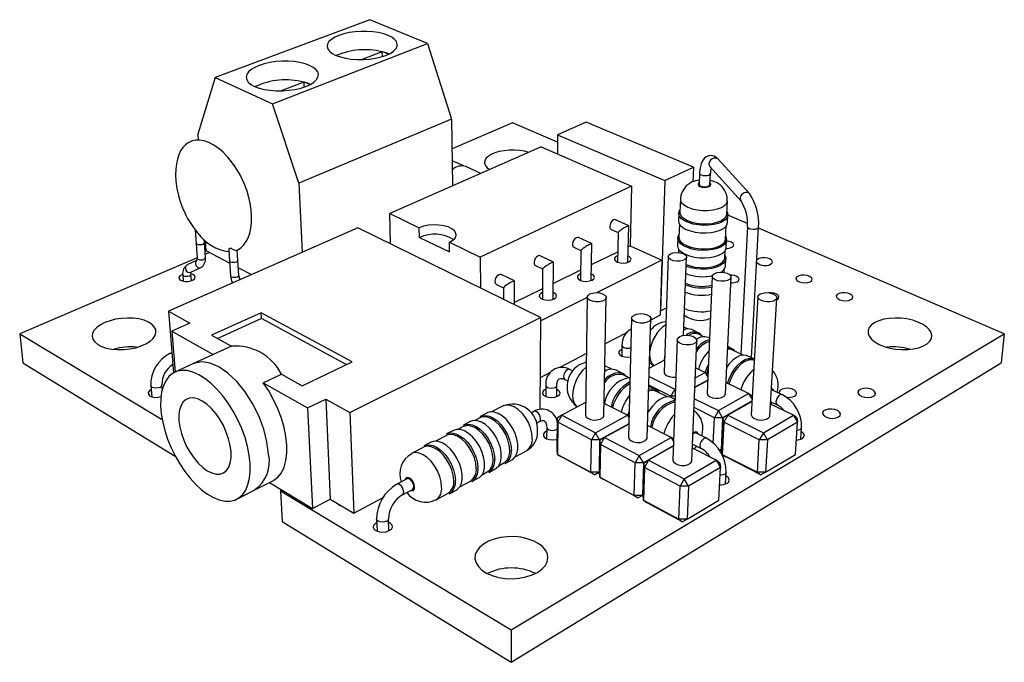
# Model space of a CAD drawing. Extents: x 0 to 126, y 0 to 170.
import ezdxf

# ---------------------------------------------------------------- set-up
doc = ezdxf.new("R2010")
doc.units = 0
doc.layers.get('0').update_dxf_attribs({"linetype": 'CONTINUOUS'})

msp = doc.modelspace()

# ---------------------------------------------------------------- linework, layer by layer
at = {"color": 7, "linetype": 'CONTINUOUS'}
for p, q in [((102.231, 170.437), (96.337, 168.231)), ((104.435, 169.525), (102.231, 170.437)), ((98.525, 167.224), (104.435, 169.525)), ((104.435, 169.525), (105.355, 166.643)), ((102.7, 169.212), (101.939, 168.918)), ((102.716, 169.032), (102.711, 169.21)), ((102.944, 169.118), (102.752, 169.199)), ((96.337, 168.231), (95.683, 166.075)), ((96.337, 168.231), (98.525, 167.224)), ((99.716, 168.059), (98.854, 167.726)), ((99.736, 167.871), (99.728, 168.057)), ((99.953, 167.963), (99.769, 168.045)), ((99.531, 164.209), (98.525, 167.224)), ((105.355, 166.643), (99.531, 164.209)), ((105.355, 166.643), (105.391, 164.098)), ((107.676, 166.504), (105.371, 165.518)), ((109.391, 165.769), (107.676, 166.504)), ((110.479, 166.527), (109.394, 166.051)), ((114.568, 164.818), (110.479, 166.527)), ((95.683, 166.075), (95.699, 165.844)), ((109.394, 166.051), (109.387, 165.316)), ((109.394, 166.051), (113.486, 164.306)), ((108.766, 165.585), (102.995, 163.044)), ((108.766, 165.585), (112.216, 164.091)), ((105.814, 164.861), (105.377, 165.058)), ((106.473, 164.575), (105.894, 164.836)), ((113.486, 164.306), (114.568, 164.818)), ((114.568, 164.818), (114.546, 164.253)), ((115.201, 164.836), (116.388, 163.52)), ((116.705, 163.806), (115.509, 165.116)), ((114.806, 164.589), (114.789, 164.164)), ((115.199, 164.149), (115.217, 164.574)), ((99.531, 164.209), (99.657, 161.571)), ((112.216, 164.091), (106.446, 161.388)), ((112.216, 164.091), (112.158, 161.812)), ((113.486, 164.306), (113.322, 159.341)), ((114.072, 163.602), (114.054, 163.095)), ((115.844, 163.027), (115.868, 163.535)), ((103.028, 161.887), (102.995, 163.044)), ((102.995, 163.044), (104.121, 162.503)), ((114.012, 163.06), (114.001, 162.772)), ((115.87, 162.701), (115.883, 162.989)), ((116.628, 162.666), (115.883, 162.985)), ((112.107, 162.583), (111.602, 162.808)), ((112.074, 161.189), (112.109, 162.58)), ((114.037, 162.645), (114.019, 162.145)), ((115.799, 162.076), (115.823, 162.577)), ((116.628, 162.544), (116.378, 157.692)), ((116.787, 157.546), (117.056, 162.523)), ((101.773, 162.503), (94.564, 159.328)), ((95.578, 162.429), (95.615, 161.911)), ((108.736, 159.086), (101.773, 162.503)), ((104.129, 162.135), (104.121, 162.503)), ((111.436, 162.44), (111.698, 162.322)), ((111.698, 162.324), (111.672, 161.199)), ((126.421, 158.467), (117.053, 162.484)), ((95.616, 161.911), (95.656, 161.344)), ((95.931, 161.931), (95.923, 162.052)), ((95.97, 161.365), (95.93, 161.931)), ((95.964, 162.015), (95.991, 161.632)), ((104.129, 162.135), (105.277, 161.581)), ((105.277, 161.581), (105.271, 161.951)), ((105.271, 161.951), (106.446, 161.388)), ((110.692, 161.9), (110.187, 162.131)), ((110.669, 160.493), (110.693, 161.897)), ((112.158, 161.812), (112.089, 161.778)), ((112.158, 161.812), (113.369, 161.264)), ((113.977, 162.11), (113.967, 161.825)), ((115.825, 161.753), (115.838, 162.038)), ((96.123, 161.562), (95.961, 161.493)), ((95.991, 161.632), (96.895, 161.155)), ((96.861, 161.667), (96.889, 161.231)), ((97.209, 161.25), (97.184, 161.657)), ((106.446, 161.388), (106.455, 160.205)), ((109.238, 161.198), (108.734, 161.435)), ((110.016, 161.76), (110.279, 161.638)), ((110.279, 161.64), (110.262, 160.5)), ((111.681, 161.579), (110.679, 161.088)), ((113.605, 161.408), (113.455, 156.995)), ((114.003, 161.697), (113.998, 161.56)), ((115.766, 161.364), (115.778, 161.628)), ((95.655, 161.362), (88.89, 158.467)), ((95.66, 161.269), (95.277, 161.09)), ((95.656, 161.346), (95.656, 161.344)), ((96.889, 161.25), (96.926, 160.669)), ((97.243, 160.688), (97.207, 161.269)), ((108.557, 161.061), (108.822, 160.935)), ((109.227, 159.779), (109.239, 161.196)), ((113.369, 161.264), (110.905, 160.031)), ((113.369, 161.264), (113.301, 159.167)), ((114.195, 158.401), (114.31, 161.384)), ((115.791, 161.043), (115.805, 161.327)), ((95.105, 160.717), (95.124, 160.468)), ((95.408, 160.809), (95.41, 160.811)), ((95.41, 160.811), (95.793, 160.987)), ((95.433, 160.49), (95.415, 160.738)), ((95.415, 160.737), (95.415, 160.738)), ((95.791, 160.986), (95.793, 160.987)), ((97.225, 160.98), (97.721, 160.718)), ((107.745, 160.478), (107.242, 160.721)), ((108.822, 160.937), (108.815, 159.782)), ((110.268, 160.887), (109.232, 160.38)), ((115.29, 160.652), (115.093, 156.198)), ((115.74, 160.799), (115.745, 160.917)), ((107.06, 160.343), (107.326, 160.213)), ((107.746, 159.572), (107.746, 160.476)), ((115.789, 156.165), (116.005, 160.62)), ((107.326, 160.215), (107.327, 159.778)), ((108.818, 160.177), (107.746, 159.653)), ((110.525, 159.841), (108.735, 158.946)), ((110.526, 159.861), (110.453, 155.365)), ((111.157, 155.351), (111.25, 159.848)), ((117.024, 159.875), (116.778, 155.379)), ((117.484, 155.337), (117.75, 159.835)), ((94.564, 159.328), (95.378, 158.873)), ((94.564, 159.328), (94.749, 156.973)), ((98.095, 159.268), (96.205, 158.41)), ((101.558, 157.397), (98.095, 159.268)), ((98.108, 159.042), (98.095, 159.268)), ((113.301, 159.167), (112.948, 158.984)), ((113.306, 159.349), (113.322, 159.341)), ((113.322, 159.341), (113.539, 159.453)), ((95.378, 158.873), (94.69, 158.565)), ((98.108, 159.042), (96.437, 158.281)), ((101.338, 157.291), (98.108, 159.042)), ((101.477, 155.464), (108.736, 159.086)), ((108.736, 159.086), (108.717, 155.575)), ((112.215, 159.061), (112.095, 154.521)), ((112.81, 154.5), (112.95, 159.04)), ((88.89, 158.467), (94.321, 155.195)), ((88.89, 158.467), (89.015, 157.361)), ((94.69, 158.565), (96.267, 157.672)), ((94.69, 158.565), (94.812, 157.005)), ((96.205, 158.41), (96.957, 157.99)), ((107.627, 147.178), (126.421, 158.467)), ((112.016, 158.499), (111.213, 158.082)), ((114.343, 158.65), (114.207, 158.714)), ((114.755, 158.502), (114.504, 158.62)), ((114.973, 158.353), (114.768, 158.45)), ((126.421, 158.467), (126.298, 157.361)), ((111.847, 158.022), (111.837, 157.611)), ((113.954, 158.236), (113.785, 153.654)), ((114.511, 153.623), (114.701, 158.207)), ((115.186, 158.299), (115.133, 158.324)), ((94.688, 157.743), (94.619, 157.711)), ((96.208, 157.648), (95.51, 157.327)), ((96.267, 157.672), (96.208, 157.648)), ((96.957, 157.99), (96.267, 157.672)), ((110.491, 157.707), (109.48, 157.181)), ((116.024, 157.905), (115.877, 157.974)), ((116.461, 157.653), (116.038, 157.851)), ((89.015, 157.361), (94.821, 153.798)), ((95.51, 157.326), (94.805, 157.002)), ((99.659, 156.48), (101.558, 157.397)), ((107.628, 145.939), (126.298, 157.361)), ((113.471, 157.461), (112.892, 157.15)), ((116.879, 157.503), (116.619, 157.625)), ((116.879, 157.503), (116.893, 157.495)), ((98.174, 156.593), (98.866, 156.923)), ((98.866, 156.923), (99.659, 156.48)), ((109.109, 156.989), (108.723, 156.788)), ((109.986, 157.038), (109.862, 157.101)), ((111.459, 157.112), (111.196, 157.242)), ((111.878, 156.951), (111.627, 157.076)), ((112.09, 156.799), (111.891, 156.897)), ((114.642, 156.779), (115.015, 156.983)), ((115.015, 156.983), (114.657, 157.156)), ((115.015, 156.983), (115.12, 156.804)), ((115.124, 156.897), (115.015, 156.983)), ((94.325, 156.352), (94.312, 156.515)), ((98.174, 156.593), (99.866, 155.635)), ((109.671, 156.723), (109.795, 156.661)), ((112.882, 156.835), (113.864, 156.351)), ((115.115, 156.693), (114.627, 156.423)), ((115.115, 156.684), (114.627, 156.414)), ((116.675, 156.182), (115.81, 156.6)), ((93.89, 156.48), (93.925, 156.059)), ((108.945, 156.499), (108.942, 156.077)), ((109.36, 156.073), (109.364, 156.496)), ((112.895, 156.448), (112.87, 156.458)), ((113.712, 156.087), (112.872, 156.503)), ((113.151, 156.32), (112.895, 156.448)), ((113.582, 156.058), (113.165, 156.265)), ((113.864, 156.351), (113.712, 156.087)), ((113.864, 156.351), (113.885, 156.363)), ((113.883, 156.318), (113.864, 156.351)), ((115.527, 155.533), (116.675, 156.182)), ((116.675, 156.182), (116.809, 155.954)), ((116.806, 156.077), (116.675, 156.182)), ((117.566, 156.326), (117.543, 156.331)), ((117.95, 156.142), (117.566, 156.326)), ((99.866, 155.635), (100.56, 155.976)), ((100.56, 155.976), (101.477, 155.464)), ((100.56, 155.976), (100.728, 152.159)), ((110.461, 155.845), (109.554, 155.359)), ((112.057, 155.359), (111.167, 155.811)), ((113.711, 156.04), (113.712, 156.087)), ((113.875, 156.087), (113.712, 156.087)), ((113.87, 155.964), (113.748, 156.024)), ((114.609, 155.985), (115.527, 155.533)), ((116.806, 155.903), (115.684, 155.264)), ((116.805, 155.886), (115.879, 155.359)), ((116.806, 156.077), (116.813, 156.03)), ((118.382, 155.359), (117.51, 155.779)), ((117.516, 155.873), (117.763, 155.754)), ((99.866, 155.635), (100.051, 151.804)), ((101.477, 155.464), (101.625, 151.625)), ((106.695, 155.443), (106.443, 155.312)), ((107.295, 155.707), (106.871, 155.486)), ((108.489, 155.497), (108.381, 155.439)), ((115.373, 155.264), (114.595, 155.65)), ((115.527, 155.533), (115.373, 155.264)), ((115.684, 155.264), (115.527, 155.533)), ((106.063, 155.113), (105.807, 154.98)), ((106.432, 155.256), (106.238, 155.155)), ((108.583, 155.053), (108.694, 155.113)), ((109.382, 154.033), (109.394, 155.254)), ((109.398, 155.089), (109.386, 153.866)), ((109.554, 155.359), (109.394, 155.254)), ((109.398, 155.089), (109.394, 155.254)), ((109.554, 155.359), (109.398, 155.089)), ((110.683, 154.418), (109.398, 155.089)), ((109.554, 155.359), (110.839, 154.69)), ((110.839, 154.69), (112.057, 155.359)), ((112.108, 155.031), (110.997, 154.418)), ((112.108, 155.023), (111.183, 154.511)), ((112.057, 155.359), (112.114, 155.259)), ((112.116, 155.316), (112.057, 155.359)), ((115.328, 154.294), (115.373, 155.264)), ((115.684, 155.264), (115.373, 155.264)), ((115.684, 155.264), (115.625, 154.043)), ((115.645, 154.033), (115.704, 155.254)), ((115.726, 155.089), (115.667, 153.866)), ((115.879, 155.359), (115.704, 155.254)), ((115.726, 155.089), (115.704, 155.254)), ((115.879, 155.359), (115.726, 155.089)), ((117.082, 154.418), (115.726, 155.089)), ((115.879, 155.359), (117.237, 154.69)), ((117.237, 154.69), (118.382, 155.359)), ((118.541, 155.089), (117.397, 154.418)), ((118.382, 155.359), (118.541, 155.089)), ((118.511, 155.254), (118.382, 155.359)), ((118.461, 153.866), (118.541, 155.089)), ((118.511, 155.254), (118.541, 155.089)), ((105.423, 154.779), (105.165, 154.644)), ((105.796, 154.924), (105.597, 154.82)), ((108.977, 154.897), (108.974, 154.461)), ((110.839, 154.69), (110.683, 154.418)), ((110.997, 154.418), (110.839, 154.69)), ((113.722, 154.511), (112.825, 154.968)), ((115.063, 154.483), (114.678, 154.677)), ((117.237, 154.69), (117.082, 154.418)), ((117.397, 154.418), (117.237, 154.69)), ((118.663, 154.446), (118.692, 154.88)), ((104.565, 154.331), (104.303, 154.194)), ((105.153, 154.587), (104.739, 154.371)), ((110.661, 153.185), (110.683, 154.418)), ((110.997, 154.418), (110.683, 154.418)), ((110.997, 154.418), (110.973, 153.185)), ((110.993, 153.175), (111.017, 154.407)), ((111.183, 154.511), (111.017, 154.407)), ((111.026, 154.238), (111.017, 154.407)), ((111.183, 154.511), (111.026, 154.238)), ((111.183, 154.511), (112.506, 153.823)), ((112.506, 153.823), (113.722, 154.511)), ((113.722, 154.511), (113.811, 154.358)), ((113.814, 154.444), (113.722, 154.511)), ((117.012, 153.185), (117.082, 154.418)), ((117.397, 154.418), (117.082, 154.418)), ((117.397, 154.418), (117.324, 153.185)), ((104.291, 154.137), (103.829, 153.896)), ((107.78, 153.775), (108.202, 154.003)), ((109.386, 153.866), (109.382, 154.033)), ((111.026, 154.238), (111.002, 153.003)), ((112.348, 153.547), (111.026, 154.238)), ((113.805, 154.194), (112.667, 153.547)), ((113.805, 154.177), (112.86, 153.639)), ((115.436, 153.639), (114.531, 154.1)), ((114.537, 154.254), (114.864, 154.088)), ((115.625, 154.043), (115.55, 154.043)), ((115.625, 154.043), (115.57, 154.011)), ((115.625, 154.043), (115.646, 154.055)), ((115.667, 153.866), (115.645, 154.033)), ((107.152, 153.434), (107.344, 153.538)), ((107.397, 153.517), (107.647, 153.653)), ((109.386, 153.866), (110.661, 153.185)), ((109.386, 153.866), (109.537, 153.766)), ((110.809, 153.086), (109.537, 153.766)), ((112.313, 152.303), (112.348, 153.547)), ((112.506, 153.823), (112.348, 153.547)), ((112.667, 153.547), (112.348, 153.547)), ((112.667, 153.547), (112.506, 153.823)), ((112.667, 153.547), (112.63, 152.303)), ((112.65, 152.293), (112.687, 153.536)), ((112.86, 153.639), (112.687, 153.536)), ((112.701, 153.362), (112.687, 153.536)), ((112.86, 153.639), (112.701, 153.362)), ((112.86, 153.639), (114.222, 152.931)), ((114.222, 152.931), (115.436, 153.639)), ((115.436, 153.639), (115.598, 153.362)), ((115.576, 153.536), (115.436, 153.639)), ((115.576, 153.536), (115.598, 153.362)), ((115.667, 153.866), (117.012, 153.185)), ((115.667, 153.866), (115.801, 153.766)), ((117.144, 153.086), (115.801, 153.766)), ((117.324, 153.185), (118.461, 153.866)), ((106.516, 153.089), (106.713, 153.196)), ((106.766, 153.174), (107.019, 153.312)), ((110.973, 153.185), (110.661, 153.185)), ((110.661, 153.185), (110.809, 153.086)), ((110.993, 153.189), (110.809, 153.086)), ((110.973, 153.185), (110.809, 153.086)), ((110.973, 153.185), (110.993, 153.196)), ((111.002, 153.003), (110.993, 153.175)), ((112.701, 153.362), (112.664, 152.116)), ((114.062, 152.65), (112.701, 153.362)), ((115.598, 153.362), (114.386, 152.65)), ((115.538, 152.116), (115.598, 153.362)), ((115.798, 152.74), (115.82, 153.189)), ((117.324, 153.185), (117.012, 153.185)), ((117.012, 153.185), (117.144, 153.086)), ((117.324, 153.185), (117.144, 153.086)), ((97.854, 152.508), (98.538, 152.856)), ((98.411, 152.791), (100.051, 151.804)), ((103.653, 152.932), (103.266, 152.727)), ((105.664, 152.627), (106.075, 152.85)), ((106.128, 152.828), (106.384, 152.967)), ((111.002, 153.003), (112.313, 152.303)), ((111.002, 153.003), (111.15, 152.904)), ((112.459, 152.204), (111.15, 152.904)), ((114.222, 152.931), (114.062, 152.65)), ((114.386, 152.65), (114.222, 152.931)), ((97.162, 152.158), (97.854, 152.509)), ((98.879, 152.509), (98.825, 152.481)), ((98.825, 152.481), (107.627, 147.178)), ((98.825, 152.481), (98.891, 151.301)), ((103.479, 152.324), (103.866, 152.531)), ((104.761, 152.138), (105.219, 152.386)), ((105.273, 152.364), (105.533, 152.505)), ((114.013, 151.395), (114.062, 152.65)), ((114.386, 152.65), (114.062, 152.65)), ((114.386, 152.65), (114.335, 151.395)), ((100.051, 151.804), (100.728, 152.159)), ((100.728, 152.159), (101.625, 151.625)), ((101.625, 151.625), (102.741, 152.219)), ((112.63, 152.303), (112.313, 152.303)), ((112.313, 152.303), (112.459, 152.204)), ((112.63, 152.303), (112.459, 152.204)), ((112.63, 152.303), (112.65, 152.315)), ((112.664, 152.116), (112.65, 152.293)), ((112.664, 152.116), (114.013, 151.395)), ((112.664, 152.116), (112.81, 152.017)), ((114.157, 151.297), (112.81, 152.017)), ((114.335, 151.395), (115.538, 152.116)), ((98.891, 151.301), (107.628, 145.939)), ((102.494, 151.398), (102.51, 150.935)), ((102.965, 150.951), (102.951, 151.414)), ((114.335, 151.395), (114.013, 151.395)), ((114.013, 151.395), (114.157, 151.297)), ((114.335, 151.395), (114.157, 151.297)), ((107.627, 147.178), (107.628, 145.939))]:
    msp.add_line(p, q, dxfattribs=at)
at = {"color": 8, "linetype": 'CONTINUOUS'}
for p, q in [((115.221, 164.191), (115.201, 164.209)), ((112.072, 155.347), (112.121, 155.501)), ((109.347, 154.814), (109.39, 154.847)), ((114.537, 154.242), (114.551, 154.247))]:
    msp.add_line(p, q, dxfattribs=at)
at = {"color": 7, "linetype": 'CONTINUOUS'}
for points in [[(100.944, 169.078), (101.115, 169.017), (101.312, 168.969), (101.529, 168.936), (101.759, 168.92), (101.995, 168.92), (102.229, 168.936), (102.454, 168.969), (102.664, 169.017), (102.851, 169.078), (103.01, 169.151), (103.135, 169.233), (103.225, 169.322), (103.275, 169.414), (103.284, 169.508), (103.253, 169.6), (103.182, 169.687), (103.075, 169.767), (102.934, 169.838), (102.764, 169.897), (102.569, 169.943), (102.356, 169.974), (102.132, 169.99), (101.901, 169.99), (101.672, 169.974), (101.451, 169.943), (101.245, 169.897), (101.059, 169.838), (100.9, 169.767), (100.771, 169.687), (100.678, 169.6), (100.623, 169.508), (100.608, 169.414), (100.634, 169.322), (100.7, 169.233), (100.804, 169.151), (100.944, 169.078)], [(97.844, 167.895), (98.015, 167.83), (98.214, 167.78), (98.434, 167.745), (98.669, 167.728), (98.911, 167.728), (99.153, 167.745), (99.386, 167.78), (99.605, 167.83), (99.801, 167.895), (99.969, 167.971), (100.103, 168.058), (100.201, 168.151), (100.259, 168.249), (100.275, 168.347), (100.249, 168.444), (100.183, 168.536), (100.078, 168.62), (99.939, 168.694), (99.768, 168.757), (99.572, 168.805), (99.356, 168.838), (99.126, 168.854), (98.89, 168.854), (98.654, 168.838), (98.425, 168.805), (98.21, 168.757), (98.016, 168.694), (97.847, 168.62), (97.71, 168.536), (97.608, 168.444), (97.545, 168.347), (97.523, 168.249), (97.543, 168.151), (97.604, 168.058), (97.706, 167.971), (97.844, 167.895)], [(97.449, 164.193), (97.303, 164.5), (97.234, 164.626), (97.109, 164.826), (96.968, 165.023), (96.807, 165.215), (96.631, 165.394), (96.441, 165.552), (96.268, 165.667), (96.096, 165.755), (95.927, 165.814), (95.762, 165.844), (95.605, 165.844), (95.458, 165.813), (95.313, 165.746), (95.205, 165.665), (95.107, 165.56), (95.024, 165.433), (94.954, 165.287), (94.9, 165.122), (94.861, 164.94), (94.837, 164.741), (94.831, 164.521), (94.844, 164.278), (94.882, 163.997), (94.941, 163.731), (94.997, 163.538), (95.111, 163.232)], [(108.294, 165.377), (108.134, 165.419), (107.946, 165.449), (107.748, 165.464), (107.548, 165.462), (107.351, 165.443), (107.167, 165.409), (106.999, 165.359), (106.856, 165.297), (106.742, 165.224), (106.661, 165.142), (106.616, 165.055), (106.609, 164.965), (106.64, 164.877), (106.709, 164.793), (106.804, 164.721)], [(115.509, 165.116), (115.452, 165.171), (115.357, 165.23), (115.257, 165.257), (115.153, 165.251), (115.053, 165.21), (114.976, 165.145), (114.914, 165.059), (114.864, 164.942), (114.826, 164.787), (114.808, 164.625), (114.806, 164.589)], [(115.184, 164.852), (115.194, 164.843), (115.201, 164.836)], [(97.121, 161.634), (97.203, 161.664), (97.335, 161.75), (97.437, 161.851), (97.526, 161.976), (97.6, 162.124), (97.659, 162.293), (97.701, 162.482), (97.725, 162.692), (97.731, 162.924), (97.714, 163.182), (97.675, 163.444), (97.615, 163.705), (97.56, 163.894), (97.449, 164.193)], [(114.789, 164.164), (114.789, 164.163), (114.804, 164.127)], [(114.804, 164.127), (114.848, 164.096), (114.914, 164.074), (114.993, 164.065), (115.071, 164.069), (115.138, 164.087), (115.183, 164.115), (115.199, 164.149)], [(114.012, 163.06), (114.024, 163.123), (114.057, 163.184)], [(114.054, 163.095), (114.064, 163.026), (114.117, 162.936), (114.212, 162.852), (114.344, 162.778), (114.507, 162.719), (114.693, 162.677), (114.892, 162.655), (115.093, 162.654), (115.288, 162.673), (115.465, 162.713), (115.616, 162.77), (115.732, 162.841), (115.809, 162.924), (115.843, 163.014), (115.844, 163.027)], [(115.848, 163.116), (115.869, 163.074), (115.883, 162.989)], [(105.271, 161.951), (105.399, 162.026), (105.486, 162.112), (105.527, 162.205), (105.519, 162.299), (105.463, 162.388), (105.363, 162.468), (105.224, 162.534), (105.055, 162.582), (104.865, 162.61), (104.666, 162.615), (104.468, 162.599), (104.283, 162.561), (104.121, 162.503)], [(111.602, 162.808), (111.576, 162.815), (111.523, 162.803), (111.47, 162.764), (111.424, 162.704), (111.393, 162.632), (111.381, 162.558)], [(112.109, 162.58), (112.109, 162.581), (112.104, 162.583), (112.094, 162.581), (112.078, 162.575), (112.056, 162.565), (112.03, 162.552), (112, 162.536), (111.967, 162.517), (111.932, 162.496), (111.896, 162.474), (111.86, 162.451), (111.826, 162.428), (111.794, 162.406), (111.765, 162.386), (111.741, 162.367), (111.722, 162.351), (111.708, 162.338), (111.7, 162.329), (111.698, 162.324)], [(114.001, 162.772), (114.013, 162.696), (114.067, 162.604)], [(114.067, 162.604), (114.162, 162.519), (114.293, 162.444), (114.455, 162.383), (114.64, 162.338), (114.839, 162.313), (115.043, 162.307), (115.241, 162.322), (115.425, 162.357), (115.586, 162.41), (115.716, 162.478), (115.808, 162.558), (115.86, 162.647), (115.87, 162.701)], [(110.187, 162.131), (110.158, 162.138), (110.104, 162.126), (110.05, 162.086), (110.003, 162.025), (109.972, 161.952), (109.96, 161.877)], [(113.977, 162.11), (113.99, 162.174), (114.022, 162.235)], [(114.019, 162.145), (114.029, 162.074), (114.082, 161.983), (114.176, 161.898), (114.307, 161.824), (114.47, 161.764), (114.654, 161.722), (114.852, 161.699), (115.053, 161.698), (115.246, 161.718), (115.422, 161.757), (115.572, 161.815), (115.688, 161.888), (115.765, 161.971), (115.798, 162.062), (115.799, 162.076)], [(115.804, 162.166), (115.824, 162.125), (115.838, 162.038)], [(110.693, 161.897), (110.693, 161.899), (110.688, 161.9), (110.677, 161.898), (110.66, 161.891), (110.637, 161.881), (110.611, 161.868), (110.58, 161.851), (110.546, 161.832), (110.511, 161.811), (110.475, 161.789), (110.439, 161.766), (110.405, 161.743), (110.373, 161.721), (110.344, 161.7), (110.32, 161.682), (110.301, 161.666), (110.288, 161.653), (110.281, 161.644), (110.279, 161.64)], [(113.967, 161.825), (113.979, 161.748), (114.032, 161.656)], [(116.033, 161.76), (116.089, 161.804), (116.106, 161.854), (116.082, 161.906), (116.021, 161.952), (115.931, 161.985), (115.837, 162)], [(97.101, 161.632), (97.048, 161.66), (96.989, 161.694), (96.959, 161.708), (96.928, 161.717), (96.906, 161.719), (96.885, 161.714), (96.866, 161.697), (96.865, 161.668)], [(108.734, 161.435), (108.702, 161.443), (108.647, 161.43), (108.591, 161.39), (108.544, 161.327), (108.512, 161.253), (108.501, 161.178)], [(111.678, 161.436), (111.606, 161.4), (111.562, 161.348), (111.561, 161.292), (111.602, 161.239), (111.681, 161.196), (111.786, 161.168), (111.904, 161.161), (112.019, 161.174), (112.114, 161.205), (112.114, 161.205)], [(112.114, 161.205), (112.177, 161.252), (112.199, 161.306), (112.178, 161.362), (112.117, 161.411), (112.08, 161.428)], [(113.696, 161.514), (113.798, 161.548), (113.922, 161.562), (114.051, 161.554), (114.167, 161.524), (114.255, 161.477), (114.303, 161.419), (114.304, 161.358), (114.259, 161.302), (114.173, 161.258), (114.057, 161.233), (113.928, 161.231), (113.803, 161.25), (113.699, 161.29), (113.63, 161.343), (113.605, 161.404), (113.628, 161.463), (113.696, 161.514)], [(114.032, 161.656), (114.126, 161.569), (114.257, 161.493), (114.418, 161.431), (114.602, 161.386), (114.8, 161.36), (115.003, 161.354), (115.2, 161.37), (115.383, 161.405), (115.543, 161.458), (115.672, 161.527), (115.764, 161.609), (115.815, 161.698), (115.825, 161.753)], [(115.77, 161.456), (115.791, 161.414), (115.805, 161.327)], [(95.911, 161.302), (95.951, 161.326), (95.969, 161.355), (95.97, 161.365)], [(109.239, 161.196), (109.239, 161.198), (109.233, 161.199), (109.221, 161.196), (109.204, 161.19), (109.181, 161.179), (109.153, 161.165), (109.122, 161.148), (109.088, 161.129), (109.052, 161.108), (109.016, 161.085), (108.98, 161.062), (108.945, 161.039), (108.913, 161.017), (108.885, 160.996), (108.861, 160.978), (108.843, 160.962), (108.83, 160.949), (108.823, 160.94), (108.822, 160.937)], [(114.299, 161.101), (114.442, 161.049), (114.625, 161.006), (114.822, 160.984), (115.022, 160.982), (115.215, 161.002), (115.39, 161.042), (115.54, 161.1), (115.655, 161.174), (115.732, 161.258), (115.765, 161.35), (115.766, 161.364)], [(117.51, 161.113), (117.566, 161.157), (117.582, 161.209), (117.557, 161.262), (117.493, 161.309), (117.401, 161.343), (117.291, 161.359), (117.18, 161.357), (117.081, 161.335), (117.008, 161.298), (116.988, 161.279)], [(95.104, 160.723), (95.075, 160.712), (95, 160.667), (94.962, 160.614), (94.964, 160.56), (95.008, 160.512), (95.088, 160.477), (95.192, 160.459), (95.306, 160.462), (95.416, 160.484), (95.505, 160.523), (95.562, 160.573), (95.58, 160.628), (95.556, 160.679), (95.493, 160.721), (95.42, 160.744)], [(107.242, 160.721), (107.208, 160.729), (107.151, 160.716), (107.093, 160.674), (107.045, 160.611), (107.013, 160.536), (107.002, 160.46), (107.014, 160.395), (107.046, 160.351), (107.06, 160.343)], [(110.266, 160.744), (110.196, 160.708), (110.15, 160.655), (110.147, 160.598), (110.188, 160.543), (110.266, 160.498), (110.373, 160.47), (110.492, 160.462), (110.608, 160.476), (110.705, 160.508), (110.705, 160.508)], [(110.705, 160.508), (110.77, 160.556), (110.794, 160.612), (110.775, 160.669), (110.714, 160.719), (110.673, 160.738)], [(115.378, 160.758), (115.481, 160.793), (115.606, 160.808), (115.737, 160.799), (115.855, 160.769), (115.946, 160.72), (115.997, 160.661), (116.001, 160.598), (115.956, 160.54), (115.87, 160.495), (115.754, 160.47), (115.623, 160.467), (115.495, 160.487), (115.389, 160.527), (115.317, 160.582), (115.29, 160.645), (115.311, 160.706), (115.378, 160.758)], [(116.238, 160.449), (116.296, 160.494), (116.313, 160.547), (116.289, 160.602), (116.226, 160.649), (116.133, 160.684), (116.023, 160.702), (115.964, 160.703)], [(119.025, 160.449), (119.08, 160.494), (119.094, 160.547), (119.067, 160.602), (119.002, 160.649), (118.907, 160.684), (118.796, 160.702), (118.683, 160.699), (118.584, 160.677), (118.511, 160.638), (118.475, 160.588), (118.481, 160.534), (118.528, 160.482), (118.609, 160.439), (118.714, 160.413), (118.829, 160.405), (118.937, 160.418), (119.025, 160.449)], [(108.817, 160.033), (108.749, 159.997), (108.701, 159.943), (108.696, 159.884), (108.736, 159.828), (108.814, 159.782), (108.921, 159.754), (109.042, 159.745), (109.16, 159.759), (109.259, 159.793), (109.259, 159.793)], [(109.259, 159.793), (109.326, 159.841), (109.352, 159.899), (109.334, 159.957), (109.274, 160.009), (109.229, 160.03)], [(110.625, 159.98), (110.733, 160.017), (110.861, 160.031), (110.993, 160.023), (111.11, 159.991), (111.198, 159.941), (111.244, 159.88), (111.242, 159.815), (111.192, 159.756), (111.101, 159.71), (110.98, 159.683), (110.847, 159.68), (110.72, 159.701), (110.615, 159.743), (110.547, 159.8), (110.526, 159.864), (110.553, 159.927), (110.625, 159.98)], [(117.109, 159.98), (117.213, 160.017), (117.339, 160.031), (117.472, 160.023), (117.593, 159.991), (117.687, 159.941), (117.741, 159.88), (117.746, 159.815), (117.703, 159.756), (117.617, 159.71), (117.5, 159.683), (117.367, 159.68), (117.237, 159.701), (117.128, 159.743), (117.053, 159.8), (117.024, 159.864), (117.044, 159.927), (117.109, 159.98)], [(117.746, 159.763), (117.756, 159.768), (117.813, 159.814), (117.829, 159.869), (117.803, 159.925), (117.738, 159.974), (117.643, 160.009), (117.531, 160.027), (117.434, 160.026)], [(120.577, 159.768), (120.632, 159.814), (120.645, 159.869), (120.616, 159.925), (120.549, 159.974), (120.452, 160.009), (120.339, 160.027), (120.224, 160.025), (120.124, 160.002), (120.052, 159.963), (120.017, 159.911), (120.024, 159.855), (120.073, 159.802), (120.157, 159.758), (120.264, 159.731), (120.38, 159.723), (120.49, 159.736), (120.577, 159.768)], [(112.312, 159.179), (112.42, 159.217), (112.549, 159.232), (112.683, 159.223), (112.804, 159.191), (112.895, 159.14), (112.943, 159.076), (112.943, 159.01), (112.894, 158.948), (112.803, 158.901), (112.682, 158.874), (112.547, 158.871), (112.417, 158.892), (112.309, 158.935), (112.239, 158.993), (112.215, 159.06), (112.24, 159.125), (112.312, 159.179)], [(92.137, 158.891), (91.967, 158.804), (91.829, 158.704), (91.728, 158.595), (91.668, 158.482), (91.652, 158.367), (91.679, 158.256), (91.75, 158.151), (91.862, 158.058), (92.011, 157.98), (92.191, 157.919), (92.397, 157.878), (92.62, 157.859), (92.853, 157.861), (93.086, 157.886), (93.311, 157.932), (93.519, 157.998), (93.703, 158.08), (93.857, 158.177), (93.974, 158.283), (94.05, 158.396), (94.084, 158.51), (94.074, 158.623), (94.02, 158.73), (93.926, 158.827), (93.794, 158.91), (93.629, 158.978), (93.437, 159.027), (93.226, 159.056), (93.001, 159.064), (92.773, 159.051), (92.547, 159.017), (92.333, 158.963), (92.137, 158.891)], [(121.483, 158.891), (121.359, 158.804), (121.274, 158.704), (121.231, 158.595), (121.231, 158.482), (121.275, 158.367), (121.362, 158.256), (121.488, 158.151), (121.649, 158.058), (121.839, 157.98), (122.052, 157.919), (122.28, 157.878), (122.513, 157.859), (122.744, 157.861), (122.964, 157.886), (123.165, 157.932), (123.338, 157.998), (123.479, 158.08), (123.581, 158.177), (123.642, 158.283), (123.659, 158.396), (123.632, 158.51), (123.562, 158.623), (123.452, 158.73), (123.306, 158.827), (123.129, 158.91), (122.929, 158.978), (122.711, 159.027), (122.484, 159.056), (122.255, 159.064), (122.034, 159.051), (121.826, 159.017), (121.64, 158.963), (121.483, 158.891)], [(114.049, 158.355), (114.157, 158.393), (114.289, 158.409), (114.425, 158.4), (114.548, 158.366), (114.642, 158.314), (114.693, 158.248), (114.696, 158.18), (114.648, 158.117), (114.557, 158.068), (114.434, 158.04), (114.297, 158.036), (114.165, 158.059), (114.054, 158.103), (113.981, 158.163), (113.954, 158.231), (113.978, 158.298), (114.049, 158.355)], [(111.843, 157.869), (111.768, 157.828), (111.724, 157.773), (111.722, 157.712), (111.765, 157.655), (111.845, 157.608), (111.952, 157.578), (112.071, 157.57), (112.176, 157.581)], [(116.619, 157.625), (116.594, 157.635), (116.477, 157.653), (116.347, 157.629), (116.209, 157.563), (116.07, 157.458), (115.938, 157.319), (115.839, 157.186)], [(116.038, 157.851), (115.94, 157.878), (115.872, 157.877)], [(112.898, 157.375), (112.996, 157.283), (113.064, 157.243)], [(113.476, 157.619), (113.471, 157.594), (113.452, 157.451)], [(116.893, 157.449), (116.795, 157.475), (116.67, 157.463), (116.534, 157.408), (116.397, 157.312), (116.264, 157.18), (116.142, 157.019), (116.038, 156.837), (115.957, 156.642), (115.926, 156.544)], [(97.675, 153.522), (97.641, 153.839), (97.575, 154.17), (97.479, 154.509), (97.355, 154.849), (97.205, 155.184), (97.032, 155.508), (96.84, 155.815), (96.631, 156.098), (96.41, 156.352), (96.182, 156.573), (95.95, 156.757), (95.719, 156.9), (95.493, 157.001), (95.277, 157.057), (95.073, 157.068), (94.886, 157.033), (94.72, 156.955), (94.576, 156.835), (94.457, 156.675), (94.365, 156.479), (94.301, 156.25), (94.267, 155.992), (94.262, 155.71), (94.287, 155.409), (94.341, 155.094), (94.422, 154.771), (94.53, 154.445), (94.663, 154.121), (94.818, 153.805), (94.992, 153.502), (95.184, 153.217), (95.389, 152.955), (95.604, 152.72), (95.826, 152.517), (96.051, 152.35), (96.275, 152.22), (96.494, 152.131), (96.705, 152.085), (96.903, 152.083), (97.085, 152.124), (97.248, 152.209), (97.389, 152.338), (97.504, 152.506), (97.592, 152.713), (97.651, 152.954), (97.679, 153.225), (97.675, 153.522)], [(113.455, 156.995), (113.455, 156.992), (113.479, 156.927), (113.546, 156.871), (113.647, 156.829), (113.769, 156.809), (113.894, 156.812), (113.902, 156.813)], [(115.135, 157.141), (115.102, 157.054), (115.068, 156.941)], [(98.538, 152.856), (98.576, 152.877), (98.733, 152.999), (98.864, 153.167), (98.965, 153.377), (99.034, 153.626), (99.069, 153.908), (99.069, 154.217), (99.034, 154.549), (98.965, 154.895), (98.863, 155.249), (98.73, 155.603), (98.568, 155.95), (98.381, 156.282), (98.174, 156.593)], [(109.364, 156.496), (109.368, 156.554), (109.388, 156.646), (109.419, 156.708), (109.454, 156.743), (109.503, 156.761), (109.563, 156.76), (109.641, 156.737), (109.671, 156.723)], [(93.903, 156.327), (93.835, 156.282), (93.792, 156.22), (93.794, 156.156), (93.84, 156.1), (93.925, 156.059), (94.037, 156.038), (94.161, 156.041), (94.279, 156.067)], [(108.944, 156.349), (108.875, 156.31), (108.826, 156.251), (108.821, 156.187), (108.862, 156.127), (108.941, 156.077), (109.05, 156.046), (109.172, 156.037), (109.292, 156.052), (109.393, 156.088), (109.393, 156.088)], [(109.393, 156.088), (109.461, 156.141), (109.487, 156.204), (109.468, 156.267), (109.407, 156.323), (109.363, 156.345)], [(115.093, 156.198), (115.093, 156.191), (115.119, 156.125), (115.189, 156.067), (115.292, 156.024), (115.417, 156.003), (115.544, 156.006), (115.657, 156.033), (115.741, 156.08), (115.785, 156.141), (115.789, 156.165)], [(118.429, 156.088), (118.488, 156.141), (118.505, 156.204), (118.476, 156.267), (118.406, 156.323), (118.305, 156.363), (118.185, 156.384), (118.063, 156.381), (117.955, 156.355), (117.876, 156.31), (117.837, 156.251), (117.839, 156.195)], [(121.441, 156.088), (121.498, 156.141), (121.511, 156.204), (121.479, 156.267), (121.406, 156.323), (121.302, 156.363), (121.181, 156.384), (121.06, 156.381), (120.953, 156.355), (120.877, 156.31), (120.84, 156.251), (120.849, 156.187), (120.902, 156.127), (120.992, 156.077), (121.106, 156.046), (121.231, 156.037), (121.347, 156.052), (121.441, 156.088)], [(96.947, 153.958), (96.916, 154.2), (96.855, 154.453), (96.766, 154.71), (96.652, 154.963), (96.516, 155.203), (96.362, 155.423), (96.196, 155.616), (96.022, 155.776), (95.847, 155.899), (95.675, 155.98), (95.512, 156.017), (95.363, 156.01), (95.232, 155.959), (95.123, 155.866), (95.04, 155.733), (94.984, 155.566), (94.958, 155.369), (94.961, 155.148), (94.994, 154.91), (95.055, 154.663), (95.143, 154.412), (95.254, 154.166), (95.387, 153.932), (95.536, 153.716), (95.698, 153.526), (95.867, 153.366), (96.04, 153.241), (96.21, 153.156), (96.373, 153.113), (96.523, 153.114), (96.656, 153.159), (96.769, 153.246), (96.856, 153.374), (96.917, 153.539), (96.947, 153.736), (96.947, 153.958)], [(113.748, 156.024), (113.705, 156.042), (113.579, 156.058), (113.44, 156.03), (113.294, 155.96), (113.148, 155.85), (113.009, 155.706), (112.884, 155.534), (112.84, 155.46)], [(117.52, 155.775), (117.538, 155.792), (117.575, 155.845)], [(107.647, 153.653), (107.684, 153.676), (107.778, 153.772), (107.843, 153.905), (107.877, 154.068), (107.877, 154.254), (107.844, 154.454), (107.778, 154.659), (107.683, 154.858), (107.564, 155.042), (107.427, 155.203), (107.277, 155.333), (107.122, 155.425), (106.97, 155.476), (106.827, 155.483), (106.7, 155.446), (106.695, 155.443)], [(120.101, 155.292), (120.16, 155.346), (120.175, 155.41), (120.144, 155.475), (120.071, 155.533), (119.967, 155.575), (119.845, 155.595), (119.721, 155.592), (119.613, 155.566), (119.534, 155.52), (119.496, 155.46), (119.503, 155.394), (119.555, 155.331), (119.645, 155.28), (119.761, 155.248), (119.887, 155.239), (120.005, 155.254), (120.101, 155.292)], [(105.807, 154.98), (105.873, 155.006), (106.008, 155.02), (106.156, 154.99), (106.31, 154.917), (106.464, 154.804), (106.609, 154.656), (106.739, 154.481), (106.847, 154.286), (106.928, 154.082), (106.979, 153.877), (106.997, 153.681)], [(107.019, 153.312), (107.056, 153.335), (107.149, 153.431), (107.214, 153.564), (107.247, 153.727), (107.246, 153.914), (107.212, 154.115), (107.146, 154.321), (107.051, 154.521), (106.931, 154.707), (106.793, 154.869), (106.643, 155), (106.488, 155.093), (106.336, 155.145), (106.194, 155.152), (106.068, 155.116), (106.063, 155.113)], [(107.567, 154.023), (107.55, 154.216), (107.498, 154.418), (107.416, 154.619), (107.306, 154.809), (107.175, 154.978), (107.029, 155.117), (106.877, 155.219), (106.725, 155.28), (106.581, 155.295), (106.453, 155.266), (106.432, 155.256)], [(106.443, 155.312), (106.509, 155.338), (106.644, 155.353), (106.792, 155.324), (106.947, 155.252), (107.1, 155.14), (107.245, 154.993), (107.374, 154.819), (107.482, 154.625), (107.563, 154.421), (107.613, 154.217), (107.63, 154.023)], [(108.694, 155.113), (108.741, 155.135), (108.815, 155.155), (108.866, 155.153), (108.9, 155.138), (108.93, 155.105), (108.958, 155.046), (108.976, 154.948), (108.977, 154.897)], [(110.453, 155.365), (110.474, 155.3), (110.54, 155.24), (110.642, 155.196), (110.766, 155.174), (110.895, 155.177), (111.012, 155.205), (111.102, 155.253), (111.15, 155.316), (111.157, 155.351)], [(116.778, 155.379), (116.778, 155.367), (116.806, 155.3), (116.878, 155.24), (116.985, 155.196), (117.111, 155.174), (117.241, 155.177), (117.355, 155.205), (117.439, 155.253), (117.481, 155.316), (117.484, 155.337)], [(105.165, 154.644), (105.23, 154.67), (105.365, 154.684), (105.512, 154.653), (105.667, 154.579), (105.82, 154.465), (105.966, 154.316), (106.096, 154.14), (106.204, 153.944), (106.286, 153.738), (106.338, 153.532), (106.357, 153.336)], [(106.384, 152.967), (106.421, 152.99), (106.514, 153.086), (106.578, 153.219), (106.61, 153.383), (106.609, 153.571), (106.574, 153.772), (106.507, 153.979), (106.411, 154.181), (106.291, 154.368), (106.153, 154.531), (106.002, 154.663), (105.848, 154.757), (105.696, 154.809), (105.553, 154.818), (105.428, 154.781), (105.423, 154.779)], [(106.934, 153.681), (106.915, 153.875), (106.863, 154.078), (106.78, 154.281), (106.67, 154.472), (106.539, 154.641), (106.393, 154.782), (106.24, 154.885), (106.088, 154.946), (105.945, 154.963), (105.817, 154.934), (105.796, 154.924)], [(108.976, 154.749), (108.904, 154.707), (108.855, 154.646), (108.85, 154.578), (108.891, 154.514), (108.973, 154.462), (109.085, 154.429), (109.21, 154.419), (109.333, 154.435), (109.386, 154.45)], [(118.724, 154.473), (118.785, 154.529), (118.802, 154.595), (118.772, 154.662), (118.7, 154.721), (118.682, 154.731)], [(105.533, 152.505), (105.57, 152.528), (105.662, 152.624), (105.725, 152.757), (105.756, 152.922), (105.754, 153.11), (105.718, 153.313), (105.65, 153.521), (105.553, 153.724), (105.433, 153.913), (105.294, 154.078), (105.143, 154.211), (104.989, 154.307), (104.837, 154.36), (104.695, 154.369), (104.57, 154.333), (104.565, 154.331)], [(106.293, 153.336), (106.274, 153.53), (106.221, 153.735), (106.137, 153.938), (106.027, 154.13), (105.895, 154.301), (105.749, 154.442), (105.596, 154.547), (105.444, 154.609), (105.301, 154.626), (105.174, 154.597), (105.153, 154.587)], [(112.095, 154.521), (112.095, 154.52), (112.118, 154.45), (112.187, 154.389), (112.291, 154.344), (112.418, 154.321), (112.549, 154.324), (112.667, 154.353), (112.756, 154.403), (112.804, 154.468), (112.81, 154.5)], [(105.434, 152.873), (105.414, 153.068), (105.36, 153.274), (105.276, 153.479), (105.164, 153.672), (105.032, 153.845), (104.886, 153.988), (104.733, 154.093), (104.581, 154.157), (104.438, 154.175), (104.312, 154.147), (104.291, 154.137)], [(104.303, 154.194), (104.368, 154.22), (104.502, 154.233), (104.65, 154.201), (104.804, 154.126), (104.957, 154.01), (105.103, 153.86), (105.234, 153.682), (105.343, 153.484), (105.426, 153.277), (105.479, 153.07), (105.498, 152.873)], [(114.592, 154.069), (114.683, 154.165), (114.69, 154.176)], [(113.785, 153.654), (113.785, 153.648), (113.811, 153.577), (113.882, 153.513), (113.989, 153.467), (114.118, 153.443), (114.252, 153.447), (114.371, 153.476), (114.459, 153.528), (114.506, 153.594), (114.511, 153.623)], [(103.866, 152.531), (103.872, 152.535), (103.904, 152.577), (103.914, 152.643), (103.901, 152.722), (103.865, 152.803), (103.814, 152.873), (103.754, 152.922), (103.696, 152.941), (103.653, 152.932)], [(115.852, 152.766), (115.918, 152.825), (115.938, 152.895), (115.911, 152.966), (115.839, 153.028), (115.813, 153.043)], [(102.499, 151.256), (102.441, 151.221), (102.382, 151.152), (102.369, 151.076), (102.405, 151.004), (102.486, 150.946), (102.6, 150.909), (102.732, 150.898), (102.864, 150.915), (102.978, 150.959), (102.978, 150.959)], [(102.978, 150.959), (103.059, 151.021), (103.095, 151.095), (103.082, 151.17), (103.022, 151.236), (102.955, 151.273)], [(108.625, 149.367), (108.793, 149.486), (108.918, 149.621), (108.996, 149.768), (109.025, 149.92), (109.003, 150.072), (108.932, 150.218), (108.815, 150.354), (108.656, 150.474), (108.461, 150.575), (108.237, 150.652), (107.992, 150.704), (107.734, 150.729), (107.473, 150.726), (107.217, 150.694), (106.977, 150.635), (106.759, 150.552), (106.571, 150.446), (106.422, 150.321), (106.315, 150.182), (106.255, 150.034), (106.245, 149.882), (106.286, 149.731), (106.375, 149.586), (106.511, 149.454), (106.688, 149.34), (106.901, 149.246), (107.14, 149.178), (107.399, 149.138), (107.666, 149.127), (107.931, 149.145), (108.186, 149.193), (108.42, 149.268), (108.625, 149.367)]]:
    msp.add_lwpolyline(points, dxfattribs=at)
at = {"color": 8, "linetype": 'CONTINUOUS'}
for points in [[(115.509, 165.116), (115.497, 165.128), (115.437, 165.159), (115.364, 165.162), (115.289, 165.137), (115.225, 165.087), (115.181, 165.02), (115.163, 164.946), (115.175, 164.877), (115.201, 164.836)], [(114.806, 164.589), (114.806, 164.588), (114.821, 164.553), (114.865, 164.522), (114.932, 164.5), (115.01, 164.491), (115.089, 164.495), (115.156, 164.513), (115.201, 164.541), (115.217, 164.574)], [(114.792, 164.224), (114.768, 164.206), (114.748, 164.164), (114.766, 164.122), (114.819, 164.084), (114.898, 164.058), (114.992, 164.046), (115.087, 164.052), (115.167, 164.073), (115.22, 164.107), (115.24, 164.149), (115.221, 164.191), (115.221, 164.191)], [(116.705, 163.806), (116.693, 163.818), (116.631, 163.85), (116.557, 163.853), (116.481, 163.827), (116.415, 163.775), (116.369, 163.707), (116.35, 163.632), (116.362, 163.562), (116.387, 163.521)], [(114.072, 163.602), (114.083, 163.533), (114.135, 163.444), (114.231, 163.36), (114.363, 163.288), (114.527, 163.229), (114.713, 163.188), (114.913, 163.166), (115.115, 163.164), (115.31, 163.183), (115.488, 163.222), (115.639, 163.279), (115.756, 163.35), (115.833, 163.432), (115.867, 163.521), (115.868, 163.535)], [(115.883, 162.989), (115.883, 162.982), (115.853, 162.891), (115.78, 162.806), (115.668, 162.732), (115.522, 162.671), (115.349, 162.627), (115.156, 162.602), (114.953, 162.597), (114.75, 162.613), (114.557, 162.648), (114.382, 162.701), (114.234, 162.77), (114.12, 162.85), (114.045, 162.938), (114.013, 163.031), (114.012, 163.06)], [(117.056, 162.523), (117.04, 162.489), (116.995, 162.459), (116.926, 162.44), (116.844, 162.435), (116.762, 162.445), (116.692, 162.469), (116.645, 162.502), (116.628, 162.541), (116.628, 162.544)], [(95.872, 161.869), (95.817, 161.853), (95.756, 161.848), (95.698, 161.853), (95.651, 161.869), (95.622, 161.893), (95.619, 161.911)], [(95.928, 161.931), (95.93, 161.921), (95.911, 161.893), (95.872, 161.869)], [(115.838, 162.038), (115.838, 162.031), (115.808, 161.939), (115.736, 161.853), (115.625, 161.777), (115.479, 161.716), (115.307, 161.672), (115.115, 161.646), (114.913, 161.642), (114.711, 161.657), (114.519, 161.693), (114.345, 161.747), (114.198, 161.816), (114.085, 161.897), (114.011, 161.987), (113.978, 162.081), (113.977, 162.11)], [(95.656, 161.344), (95.663, 161.326), (95.691, 161.302), (95.738, 161.286), (95.796, 161.281), (95.857, 161.286), (95.911, 161.302)], [(97.205, 161.259), (97.207, 161.25), (97.189, 161.221), (97.15, 161.197), (97.095, 161.181), (97.033, 161.175), (96.974, 161.181), (96.926, 161.197), (96.896, 161.221), (96.892, 161.241)], [(115.805, 161.327), (115.804, 161.319), (115.775, 161.226), (115.703, 161.139), (115.592, 161.063), (115.447, 161.001), (115.275, 160.956), (115.084, 160.931), (114.883, 160.926), (114.682, 160.942), (114.491, 160.978), (114.318, 161.032), (114.297, 161.041)], [(95.105, 160.717), (95.111, 160.699), (95.139, 160.675), (95.185, 160.659), (95.243, 160.654), (95.303, 160.659), (95.357, 160.675)], [(95.357, 160.675), (95.396, 160.699), (95.414, 160.728), (95.415, 160.737)], [(97.243, 160.688), (97.242, 160.679), (97.225, 160.65), (97.186, 160.625), (97.131, 160.609), (97.069, 160.603), (97.01, 160.609), (96.962, 160.625), (96.933, 160.65), (96.926, 160.669)], [(111.847, 158.021), (111.847, 158.017), (111.865, 157.977), (111.912, 157.944), (111.98, 157.921), (112.059, 157.913), (112.136, 157.921), (112.185, 157.936)], [(94.692, 157.702), (94.643, 157.717), (94.619, 157.711)], [(115.875, 157.934), (115.942, 157.93), (116.024, 157.905)], [(98.376, 153.872), (98.316, 154.341), (98.19, 154.833), (98.003, 155.329), (97.763, 155.809), (97.478, 156.252), (97.162, 156.641), (96.826, 156.961), (96.486, 157.198), (96.153, 157.344), (95.843, 157.395), (95.565, 157.349), (95.514, 157.319)], [(115.017, 156.981), (115.077, 157.155), (115.142, 157.297)], [(115.871, 156.57), (115.931, 156.745), (116.023, 156.937), (116.135, 157.115), (116.263, 157.269), (116.399, 157.392), (116.538, 157.478), (116.673, 157.524), (116.798, 157.527), (116.879, 157.503)], [(109.862, 157.101), (109.825, 157.109), (109.769, 157.094), (109.712, 157.051), (109.664, 156.986), (109.631, 156.91), (109.619, 156.835), (109.63, 156.771), (109.661, 156.729), (109.671, 156.723)], [(110.482, 157.195), (110.482, 157.194), (110.343, 157.062), (110.218, 156.9), (110.113, 156.718), (110.033, 156.523), (109.982, 156.327), (109.963, 156.138), (109.977, 155.968), (110.023, 155.824), (110.099, 155.714), (110.143, 155.675)], [(94.231, 156.421), (94.157, 156.397), (94.075, 156.389), (93.997, 156.397), (93.934, 156.421), (93.897, 156.456), (93.89, 156.48)], [(108.945, 156.499), (108.945, 156.498), (108.962, 156.456), (109.008, 156.421), (109.077, 156.397), (109.157, 156.389), (109.238, 156.397), (109.305, 156.421), (109.35, 156.456), (109.364, 156.495)], [(117.634, 156.293), (117.631, 156.304), (117.599, 156.355), (117.548, 156.372), (117.545, 156.371)], [(117.95, 156.142), (117.92, 156.148), (117.868, 156.132), (117.814, 156.087), (117.766, 156.022), (117.733, 155.945), (117.718, 155.869), (117.724, 155.804), (117.751, 155.762), (117.762, 155.755)], [(108.428, 154.487), (108.411, 154.679), (108.361, 154.88), (108.279, 155.08), (108.17, 155.268), (108.04, 155.435), (107.894, 155.573), (107.742, 155.673), (107.59, 155.733), (107.445, 155.748), (107.317, 155.718), (107.295, 155.707)], [(108.747, 155.223), (108.735, 155.3), (108.702, 155.378), (108.652, 155.445), (108.592, 155.49), (108.533, 155.507), (108.489, 155.497)], [(108.977, 154.895), (108.977, 154.895), (108.995, 154.851), (109.042, 154.814), (109.113, 154.789), (109.195, 154.78), (109.278, 154.789), (109.347, 154.814)], [(114.749, 154.641), (114.745, 154.658), (114.71, 154.709), (114.655, 154.725), (114.588, 154.704), (114.555, 154.681)], [(118.692, 154.88), (118.683, 154.851), (118.643, 154.814), (118.577, 154.789), (118.521, 154.781)], [(115.063, 154.483), (115.028, 154.49), (114.972, 154.473), (114.915, 154.426), (114.866, 154.358), (114.832, 154.279), (114.817, 154.201), (114.825, 154.136), (114.855, 154.094), (114.863, 154.088)], [(104.974, 152.625), (104.954, 152.821), (104.9, 153.027), (104.814, 153.233), (104.703, 153.427), (104.57, 153.601), (104.424, 153.744), (104.271, 153.851), (104.119, 153.915), (103.977, 153.933), (103.85, 153.906), (103.829, 153.896)], [(115.82, 153.189), (115.809, 153.154), (115.766, 153.115), (115.697, 153.088), (115.613, 153.079), (115.585, 153.08)], [(103.945, 152.625), (103.929, 152.72), (103.887, 152.818), (103.825, 152.902), (103.753, 152.96), (103.683, 152.983), (103.624, 152.968), (103.586, 152.917), (103.579, 152.893)], [(103.527, 152.436), (103.513, 152.516), (103.478, 152.597), (103.426, 152.667), (103.367, 152.716), (103.308, 152.735), (103.266, 152.727)], [(103.48, 152.324), (103.485, 152.328), (103.517, 152.37), (103.527, 152.436)], [(103.791, 152.491), (103.835, 152.481), (103.895, 152.495), (103.933, 152.546), (103.945, 152.625)], [(102.877, 151.316), (102.8, 151.288), (102.712, 151.278), (102.625, 151.288), (102.554, 151.316), (102.508, 151.357), (102.494, 151.398)]]:
    msp.add_lwpolyline(points, dxfattribs=at)
at = {"color": 7, "linetype": 'CONTINUOUS'}
for centre, radius, start, end in [((102.036, 166.533), 2.76, 76.0704, 112.9938), ((102.22, 167.252), 2.018, 74.7092, 76.2368), ((102.342, 167.67), 1.583, 67.1963, 74.9857), ((99.035, 165.371), 2.773, 75.7686, 114.8919), ((99.238, 166.188), 1.932, 74.0631, 75.6759), ((99.365, 166.601), 1.5, 66.0667, 74.3684), ((105.737, 164.362), 0.499, 71.7185, 135.317), ((116.035, 164.565), 0.818, 164.3923, 179.3423), ((114.851, 163.545), 0.78, 94.1083, 175.7726), ((115.106, 163.555), 0.757, 358.5654, 82.4435), ((115.098, 162.678), 1.964, 355.4718, 35.0683), ((115.072, 162.679), 1.562, 355.0361, 32.5741), ((98.213, 164.503), 3.352, 202.2717, 221.0279), ((111.493, 162.539), 0.114, 170.0728, 239.8964), ((97.089, 163.306), 1.727, 215.5427, 262.5698), ((104.703, 160.849), 1.409, 58.9654, 114.0568), ((110.073, 161.859), 0.115, 170.8782, 239.9193), ((115.83, 162.229), 0.51, 267.0264, 293.4342), ((95.47, 160.775), 0.369, 121.3952, 189.1426), ((95.489, 161.321), 0.169, 338.8046, 8.0557), ((95.6, 161.308), 0.374, 301.1051, 8.813), ((108.616, 161.161), 0.116, 171.7122, 239.8957), ((115.462, 161.097), 0.334, 297.5951, 350.7173), ((117.297, 161.527), 0.466, 227.7103, 297.2304), ((95.579, 160.762), 0.166, 159.2454, 188.151), ((97.624, 160.71), 0.699, 183.3135, 206.3247), ((97.656, 160.712), 0.413, 183.2871, 206.6157), ((114.92, 162.405), 1.766, 248.9432, 282.8899), ((108.03, 159.548), 0.97, 107.0047, 136.5328), ((114.902, 161.933), 1.665, 247.7521, 282.9474), ((116.03, 160.919), 0.514, 266.1055, 293.9636), ((114.891, 161.672), 1.74, 248.698, 282.2455), ((114.822, 159.987), 1.012, 233.8279, 293.1401), ((113.589, 158.106), 0.817, 94.7815, 142.9854), ((112.516, 158.051), 0.67, 117.7685, 182.5546), ((114.355, 158.262), 0.388, 67.4342, 112.9262), ((114.624, 158.039), 0.435, 70.6586, 123.513), ((114.611, 158.206), 0.33, 35.594, 64.1628), ((115.458, 157.297), 0.916, 107.6818, 147.8096), ((114.982, 157.874), 0.475, 71.5587, 128.4538), ((93.122, 155.617), 2.349, 84.7057, 105.6864), ((95.18, 156.548), 1.292, 115.7477, 183.0294), ((97.124, 156.047), 1.95, 26.6847, 94.9092), ((116.36, 156.661), 1.659, 136.1182, 164.472), ((115.884, 157.616), 0.321, 35.0448, 64.1139), ((122.193, 155.607), 2.359, 74.6632, 95.7142), ((95.194, 156.543), 0.883, 122.1728, 181.8209), ((110.706, 156.449), 0.955, 103.3875, 234.0437), ((109.557, 156.567), 0.615, 60.2825, 186.2921), ((111.75, 156.235), 0.677, 78.0028, 146.8599), ((111.451, 156.651), 0.46, 67.4793, 124.3122), ((111.719, 156.637), 0.353, 35.0423, 63.1785), ((117.003, 156.503), 0.805, 340.3515, 43.5868), ((112.344, 155.634), 1.176, 99.2631, 171.6888), ((112.88, 155.336), 1.424, 120.8823, 167.3894), ((113.008, 155.916), 0.382, 65.8852, 112.1153), ((112.996, 156.013), 0.344, 34.5066, 63.1422), ((117.319, 154.922), 1.374, 358.2546, 62.6582), ((107.674, 154.822), 0.959, 355.6772, 113.1276), ((113.467, 155.043), 1.707, 141.1613, 165.1308), ((114.204, 154.683), 1.235, 105.8425, 170.5574), ((118.199, 156.563), 0.527, 260.6561, 295.7818), ((108.807, 155.003), 0.587, 5.3744, 122.7248), ((114.073, 154.857), 0.861, 340.7254, 53.0746), ((117.432, 155.076), 0.755, 36.4427, 64.0053), ((107.841, 154.71), 0.791, 296.895, 2.8528), ((114.643, 154.562), 0.121, 73.0048, 137.5255), ((114.366, 153.207), 1.454, 359.2674, 61.3322), ((118.499, 154.913), 0.494, 269.7616, 297.0797), ((104.25, 153.122), 0.876, 118.5174, 200.5681), ((107.055, 153.965), 0.516, 304.1247, 6.4207), ((107.091, 153.965), 0.542, 304.3417, 6.1751), ((114.441, 153.308), 0.888, 30.3051, 61.5588), ((106.423, 153.621), 0.514, 304.2968, 6.7846), ((106.46, 153.62), 0.541, 304.519, 6.5331), ((105.785, 153.272), 0.512, 304.4753, 7.1551), ((105.822, 153.271), 0.539, 304.7027, 6.8974), ((104.929, 152.805), 0.51, 304.7218, 7.6556), ((104.966, 152.804), 0.537, 304.9564, 7.3894), ((115.612, 153.234), 0.526, 265.1287, 297.1283), ((104.037, 151.391), 1.543, 119.9888, 179.728), ((104.359, 152.919), 0.877, 215.312, 297.5165), ((104.042, 151.389), 1.092, 121.0475, 178.6503), ((101.209, 152.182), 0.28, 221.194, 257.3343), ((107.637, 147.428), 2.108, 64.7177, 115.6228)]:
    msp.add_arc(centre, radius, start, end, dxfattribs=at)
at = {"color": 8, "linetype": 'CONTINUOUS'}
for centre, radius, start, end in [((95.362, 160.959), 0.156, 122.9057, 286.8184), ((95.746, 161.137), 0.157, 123.1043, 286.6515), ((114.901, 161.949), 1.736, 248.647, 282.3435), ((114.861, 160.929), 1.628, 247.3659, 283.167), ((114.324, 157.632), 1.423, 124.563, 172.8321), ((114.601, 158.066), 0.462, 70.5449, 129.1515), ((115.379, 157.414), 0.839, 103.5354, 145.5457), ((113.4, 157.606), 0.495, 180.7872, 227.1763), ((111.722, 156.304), 0.666, 76.3873, 143.7193), ((117.885, 155.933), 1.552, 130.7223, 165.4321), ((94.207, 156.523), 0.105, 283.2187, 355.2543), ((112.787, 155.401), 1.381, 117.47, 168.5579), ((112.99, 155.955), 0.399, 66.1233, 107.9818), ((114.156, 154.72), 1.242, 103.3627, 170.9971), ((115.05, 154.242), 1.658, 136.4142, 165.6338), ((108.635, 155.209), 0.112, 301.6065, 7.5456), ((107.913, 154.433), 0.518, 303.8976, 5.9299), ((97.125, 153.582), 1.284, 304.2633, 13.0504), ((104.47, 152.555), 0.509, 305.1334, 7.8955), ((102.84, 151.42), 0.11, 289.087, 356.6953)]:
    msp.add_arc(centre, radius, start, end, dxfattribs=at)

doc.saveas('drawing.dxf')
